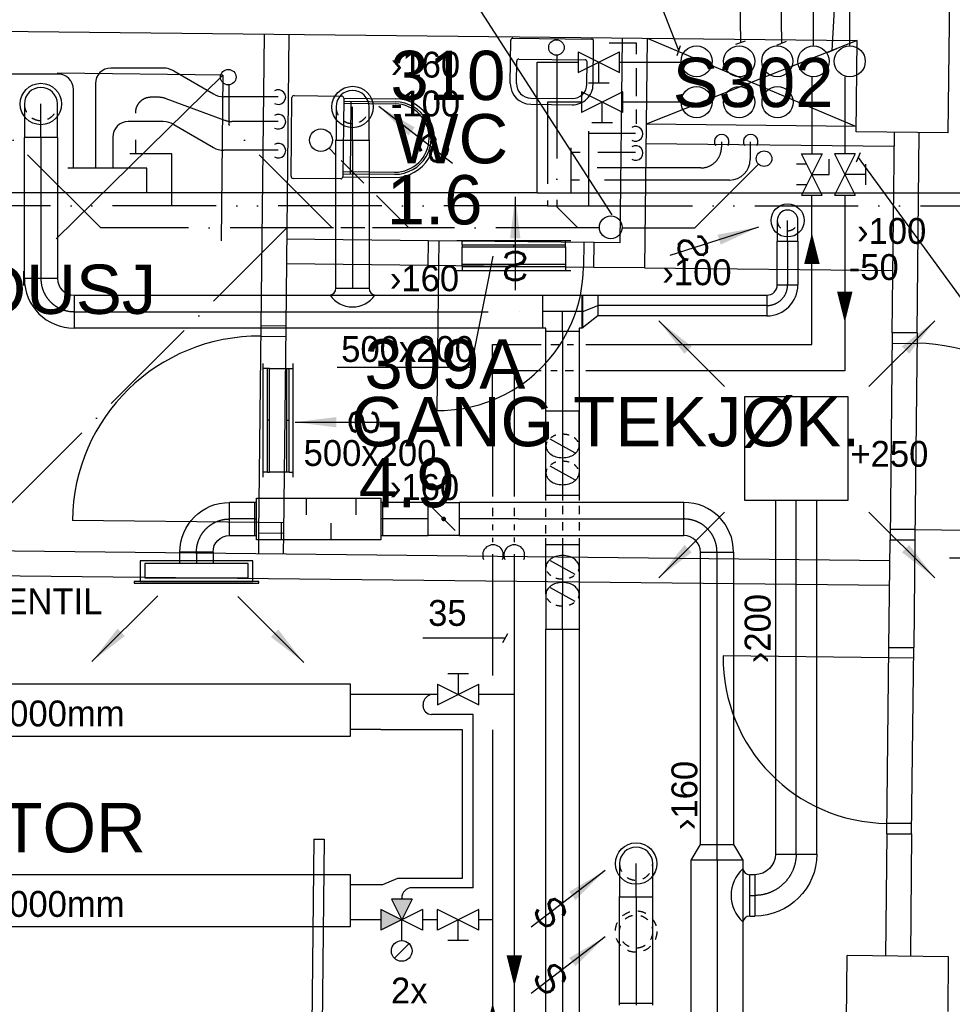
# Model space of a CAD drawing. Header units: millimetres. Extents: x 0 to 83130, y 0 to 57204.
# Tile 57 of 67: x 51738 to 56243, y 42623 to 47379. Entities that reach past the tile are written whole.
import ezdxf
from ezdxf.enums import TextEntityAlignment as Align

# ---------------------------------------------------------------- set-up
doc = ezdxf.new("R2010")
doc.units = ezdxf.units.MM
doc.header["$LTSCALE"] = 100
doc.header["$MEASUREMENT"] = 0
doc.header["$PDMODE"] = 1
for name, pattern in [('2V-CENT', [23, 20, -1.5, 0, -1.5]), ('V-GOMD', [0.8, 0.4, -0.4]), ('V-KU', [2, 1, 1]), ('V-KV', [2, 1, 1]), ('V-SPV', [7, 5, -1, 0, -1]), ('V-V', [2, 1, 1]), ('V-VV', [8, 5, -1, 0, -1, 0, -1])]:
    doc.linetypes.add(name, pattern=pattern)
doc.layers.get('0').update_dxf_attribs({"linetype": 'CONTINUOUS'})
for name, color, linetype in [('20603A200D001$0$832 Rominfo', 7, 'CONTINUOUS'), ('20603A200D001$0$A12-HEL4', 251, 'CONTINUOUS'), ('20603A200D001$0$A24-HEL1', 251, 'CONTINUOUS'), ('20603A200D001$0$A24-HEL2', 251, 'CONTINUOUS'), ('20603A200D001$0$A27-HEL1', 251, 'CONTINUOUS'), ('V060-', 3, 'CONTINUOUS'), ('V061-', 1, 'CONTINUOUS'), ('V070-', 3, 'CONTINUOUS'), ('V071-', 1, 'CONTINUOUS'), ('V080-', 3, 'CONTINUOUS'), ('V081', 1, 'CONTINUOUS'), ('V090-', 2, 'CONTINUOUS'), ('V091', 1, 'CONTINUOUS'), ('V100-', 6, 'CONTINUOUS'), ('V101', 3, 'CONTINUOUS'), ('V110', 1, 'CONTINUOUS'), ('V110-', 6, 'CONTINUOUS'), ('V111', 1, 'CONTINUOUS'), ('V111-', 1, 'CONTINUOUS'), ('xref', 7, 'CONTINUOUS')]:
    doc.layers.add(name, color=color, linetype=linetype)
doc.styles.add('20603A200D001$0$Arial', font='arial.ttf', dxfattribs={"height": 238.125})
doc.styles.add('FISO', font='fiso')
doc.styles.add('ISO', font='ISO')
doc.styles.add('SIMPLEX', font='SIMPLEX')

# ---------------------------------------------------------------- blocks, each defined once
blk = doc.blocks.new('VUN')
at = {"color": 0}
blk.add_circle((0, 0), 0.5, dxfattribs=at)
blk = doc.blocks.new('V420', base_point=(455, 404.5))
blk.add_line((455, 404.5), (464, 404.5))
blk.add_solid([(455, 404.5), (459, 405), (459, 404)])
blk = doc.blocks.new('V422', base_point=(16230, 22585))
blk.add_blockref('V420', (16230, 22585))
at = {"style": 'SIMPLEX'}
blk.add_text('s', height=4, rotation=90, dxfattribs=at).set_placement((16238, 22585), align=Align.CENTER)
blk = doc.blocks.new('CIRC_P', base_point=(16254, 22587))
blk.add_circle((16254, 22587), 0.5)
blk = doc.blocks.new('CBOJ90_NB', base_point=(86107.402, 31352.24))
at = {"color": 0, "linetype": 'ByBlock'}
blk.add_line((86106.402, 31352.24), (86107.402, 31352.24), dxfattribs=at)
blk = doc.blocks.new('C3A', base_point=(16246, 22590.5))
at = {"color": 0, "linetype": 'ByBlock'}
blk.add_line((16247, 22590.5), (16246, 22590.5), dxfattribs=at)
blk = doc.blocks.new('K3A', base_point=(16246, 22590.5))
at = {"color": 0, "linetype": 'ByBlock'}
for p, q in [((16246, 22591), (16247, 22591)), ((16247, 22591), (16247, 22590)), ((16247, 22590), (16246, 22590))]:
    blk.add_line(p, q, dxfattribs=at)
blk = doc.blocks.new('33A', base_point=(16246, 22590.5))
blk.add_point((16247, 22590.5))
at = {"color": 0, "linetype": 'ByBlock'}
blk.add_blockref('K3A', (16246, 22590.5), dxfattribs=at)
at = {"color": 1, "linetype": '2V-CENT'}
blk.add_blockref('C3A', (16246, 22590.5), dxfattribs=at)
at = {"style": 'SIMPLEX', "flags": 3}
blk.add_attdef('0', (16246, 22590.5), '', height=1, dxfattribs=at)
blk = doc.blocks.new('V421', base_point=(455.5, 404.5))
at = {"rotation": 180}
blk.add_blockref('V420', (464.5, 404.5), dxfattribs=at)
blk = doc.blocks.new('LD_P')
for p, q in [((-0.5, 0.5), (-0.5, -0.5)), ((0.5, 0.5), (-0.5, 0.5)), ((0.5, -0.5), (0.5, 0.5)), ((-0.5, -0.5), (0.5, -0.5))]:
    blk.add_line(p, q)
at = {"color": 1}
for p, q in [((-0.3, 0.5), (-0.3, 0.1)), ((0.1, 0.5), (0.1, 0.1)), ((-0.1, -0.5), (-0.1, -0.1)), ((0.3, -0.5), (0.3, -0.1))]:
    blk.add_line(p, q, dxfattribs=at)
blk = doc.blocks.new('CBOJ90_PB', base_point=(86107, 31352))
at = {"color": 0, "linetype": 'ByBlock'}
blk.add_arc((86106, 31353), 1, 270, 360, dxfattribs=at)
blk = doc.blocks.new('KBOJ90_PB', base_point=(86107, 31352))
at = {"color": 0, "linetype": 'ByBlock'}
for p, q in [((86106.5, 31353), (86107.5, 31353)), ((86106, 31352.5), (86106, 31351.5))]:
    blk.add_line(p, q, dxfattribs=at)
for radius in [1.5, 0.5]:
    blk.add_arc((86106, 31353), radius, 270, 360, dxfattribs=at)
blk = doc.blocks.new('3BOJ90_PB', base_point=(86107, 31352))
for p in [(86107, 31353), (86106, 31352)]:
    blk.add_point(p)
at = {"color": 1, "linetype": '2V-CENT'}
blk.add_blockref('CBOJ90_PB', (86107, 31352), dxfattribs=at)
at = {"color": 0, "linetype": 'ByBlock'}
blk.add_blockref('KBOJ90_PB', (86107, 31352), dxfattribs=at)
at = {"style": 'ISO', "flags": 3}
blk.add_attdef('0', (86107, 31352), '', height=1, dxfattribs=at)
blk = doc.blocks.new('KSP_P', base_point=(16239.5, 22597.5))
at = {"color": 0, "linetype": 'ByBlock'}
for p, q in [((16240, 22598), (16239, 22598)), ((16239, 22598), (16239, 22597)), ((16240, 22597), (16240, 22598)), ((16239, 22597), (16240, 22597))]:
    blk.add_line(p, q, dxfattribs=at)
blk = doc.blocks.new('2SP_P', base_point=(16239.5, 22597.5))
for p in [(16239, 22597.5), (16240, 22597.5)]:
    blk.add_point(p)
at = {"color": 0, "linetype": 'ByBlock'}
blk.add_blockref('KSP_P', (16239.5, 22597.5), dxfattribs=at)
at = {"style": 'SIMPLEX', "flags": 3}
blk.add_attdef('0', (16239.5, 22597.5), '', height=1, dxfattribs=at)
blk = doc.blocks.new('SPJALL', base_point=(16229, 22594))
at = {"color": 1}
blk.add_line((16228.625, 22593.625), (16229.375, 22594.375), dxfattribs=at)
at = {"color": 1, "const_width": 0.075}
blk.add_lwpolyline([(16229, 22594.0375, -1), (16229, 22593.9625, -1), (16229, 22594.0375, -1)], format="xyb", dxfattribs=at)
blk = doc.blocks.new('CCDIMF_250X160X75', base_point=(3095.5, 30301.1))
at = {"color": 0, "linetype": 'ByBlock'}
blk.add_line((3058, 30301.1), (3133, 30301.1), dxfattribs=at)
blk = doc.blocks.new('KCDIMF_250X160X75', base_point=(3095.5, 30301.1))
at = {"color": 0, "linetype": 'ByBlock'}
for p, q in [((3058, 30176.1), (3058, 30426.1)), ((3058, 30426.1), (3133, 30381.1)), ((3133, 30381.1), (3133, 30221.1)), ((3133, 30221.1), (3058, 30176.1))]:
    blk.add_line(p, q, dxfattribs=at)
blk = doc.blocks.new('3CDIMF_250X160X75', base_point=(3095.5, 30301.1))
for p in [(3058, 30301.1), (3133, 30301.1)]:
    blk.add_point(p)
at = {"color": 0, "linetype": 'ByBlock'}
blk.add_blockref('KCDIMF_250X160X75', (3095.5, 30301.1), dxfattribs=at)
at = {"color": 1, "linetype": '2V-CENT'}
blk.add_blockref('CCDIMF_250X160X75', (3095.5, 30301.1), dxfattribs=at)
at = {"style": 'SIMPLEX', "flags": 3}
blk.add_attdef('0', (3095.5, 30301.1), '', height=1, dxfattribs=at)
blk = doc.blocks.new('TAK_P', base_point=(16247.5, 22586.5))
for p, q in [((16248, 22587), (16247, 22587)), ((16247, 22587), (16247, 22586)), ((16248, 22586), (16248, 22587)), ((16247, 22586), (16248, 22586))]:
    blk.add_line(p, q)
blk = doc.blocks.new('CBOJ45_N', base_point=(16234.561, 22609))
at = {"color": 0, "linetype": 'ByBlock'}
blk.add_line((16233.5, 22609), (16234.561, 22609), dxfattribs=at)
blk = doc.blocks.new('FLCG45', base_point=(6, 3))
at = {"color": 1, "linetype": 'V-GOMD'}
blk.add_line((5.756, 2.654), (6.244, 3.346), dxfattribs=at)
blk = doc.blocks.new('CTK_P', base_point=(16236.144, 22620.378))
at = {"color": 0, "linetype": 'ByBlock'}
for p, q in [((16236.144, 22620.978), (16236.144, 22620.378)), ((16235.544, 22620.378), (16236.744, 22620.378))]:
    blk.add_line(p, q, dxfattribs=at)
blk = doc.blocks.new('KTK_P', base_point=(16236.144, 22620.378))
at = {"color": 0, "linetype": 'ByBlock'}
for p, q in [((16235.544, 22620.878), (16235.644, 22620.878)), ((16235.544, 22619.878), (16235.544, 22620.878)), ((16235.644, 22620.978), (16236.644, 22620.978)), ((16235.644, 22620.878), (16235.644, 22620.978)), ((16236.644, 22620.978), (16236.644, 22620.878)), ((16236.644, 22620.878), (16236.744, 22620.878)), ((16236.744, 22620.878), (16236.744, 22619.878)), ((16236.744, 22619.878), (16235.544, 22619.878))]:
    blk.add_line(p, q, dxfattribs=at)
blk = doc.blocks.new('3TK_P', base_point=(16236.144, 22620.378))
for p in [(16236.144, 22620.978), (16235.544, 22620.378), (16236.744, 22620.378)]:
    blk.add_point(p)
at = {"color": 1, "linetype": '2V-CENT'}
blk.add_blockref('CTK_P', (16236.144, 22620.378), dxfattribs=at)
at = {"color": 0, "linetype": 'ByBlock'}
blk.add_blockref('KTK_P', (16236.144, 22620.378), dxfattribs=at)
at = {"style": 'ISO', "flags": 3}
blk.add_attdef('0', (16236.144, 22620.378), '', height=1, dxfattribs=at)
blk = doc.blocks.new('CVDIMF_160X100X75', base_point=(2634, 22499.5))
at = {"color": 0, "linetype": 'ByBlock'}
blk.add_line((2596.5, 22499.5), (2671.5, 22529.5), dxfattribs=at)
blk = doc.blocks.new('KVDIMF_160X100X75', base_point=(2634, 22499.5))
at = {"color": 0, "linetype": 'ByBlock'}
for p, q in [((2596.5, 22419.5), (2596.5, 22579.5)), ((2596.5, 22579.5), (2671.5, 22579.5)), ((2671.5, 22579.5), (2671.5, 22479.5)), ((2671.5, 22479.5), (2596.5, 22419.5))]:
    blk.add_line(p, q, dxfattribs=at)
blk = doc.blocks.new('3VDIMF_160X100X75', base_point=(2634, 22499.5))
for p in [(2596.5, 22499.5), (2671.5, 22529.5)]:
    blk.add_point(p)
at = {"color": 0, "linetype": 'ByBlock'}
blk.add_blockref('KVDIMF_160X100X75', (2634, 22499.5), dxfattribs=at)
at = {"color": 1, "linetype": '2V-CENT'}
blk.add_blockref('CVDIMF_160X100X75', (2634, 22499.5), dxfattribs=at)
at = {"style": 'SIMPLEX', "flags": 3}
blk.add_attdef('0', (2634, 22499.5), '', height=1, dxfattribs=at)
blk = doc.blocks.new('VAGG_P', base_point=(16250.5, 22586.5))
for p, q in [((16250, 22587.5), (16251, 22587.5)), ((16250, 22587.5), (16250, 22586.5)), ((16251, 22587.5), (16251, 22586.5))]:
    blk.add_line(p, q)
at = {"color": 6}
blk.add_line((16249.95, 22586.5), (16251.05, 22586.5), dxfattribs=at)
blk = doc.blocks.new('20603A200D001')
at = {"layer": '20603A200D001$0$A12-HEL4', "color": 7}
for points in [[(71692.7, 44502.2), (71699.8, 45162.2)], [(65912.8, 45005.3), (71252.5, 44947.1)], [(71247.7, 44507.1), (71252.5, 44947.1)], [(71692.7, 44502.2), (71247.7, 44507.1)], [(71195.8, 39747.4), (71204.3, 40527.3)], [(71694.2, 40522), (71204.3, 40527.3)], [(71691.4, 40257), (71694.2, 40522)], [(71691.4, 40257), (71694.2, 40522)]]:
    blk.add_lwpolyline(points, dxfattribs=at)
at = {"layer": '20603A200D001$0$A24-HEL1', "color": 7}
for points in [[(69577.1, 44740.4), (69579.4, 44948.7)], [(69589.5, 44958.5), (69969.5, 44954.4)], [(69977.1, 44736), (69979.4, 44944.3)], [(71252.5, 44947.1), (70233, 44543.2)], [(70237.5, 44958.2), (71248, 44532.1)], [(69607.1, 44740), (69608.3, 44848.3)], [(69618.4, 44858.2), (69938.4, 44854.7)], [(69947.1, 44736.3), (69948.3, 44844.6)], [(68518.2, 44291.9), (68522.3, 44671.9)], [(68532.4, 44681.7), (68762.4, 44679.2)], [(68772.3, 44669.1), (68768.2, 44289.2)], [(68772.3, 44669.1), (69022.3, 44666.4)], [(69676.3, 44669.3), (69876.3, 44667.1)], [(68772, 44644.1), (69022, 44641.4)], [(68772.1, 44654.1), (69022.1, 44651.4)], [(68805.3, 44302.7), (68809.1, 44653.7)], [(69676, 44639.3), (69876, 44637.1)], [(68758, 44279.3), (68528.1, 44281.8)], [(68768.2, 44289.2), (69018.1, 44286.4)], [(68768.3, 44304.2), (69018.3, 44301.4)], [(68768.4, 44314.2), (69018.4, 44311.4)], [(69981.8, 43971.9), (69181.8, 43980.6)], [(69231.8, 43980.1), (69230.5, 43860.1)], [(69931.8, 43972.4), (69930.5, 43852.4)], [(69980.5, 43851.9), (69180.5, 43860.6)], [(69230.5, 43860.1), (69222.9, 43160.1)], [(70225.4, 43849.2), (71425.4, 43836.1)], [(68372.3, 43569.4), (68361.4, 42569.5)], [(68492.3, 43568.1), (68481.4, 42568.2)], [(68371.7, 43519.4), (68491.7, 43518.1)], [(71422.1, 43536.1), (71411.2, 42536.2)], [(71542.1, 43534.8), (71531.2, 42534.9)], [(71421.6, 43486.2), (71541.5, 43484.8)], [(68361.9, 42619.5), (67462, 42629.3)], [(68481.9, 42618.2), (68361.9, 42619.5)], [(71531.7, 42584.9), (71411.7, 42586.2)], [(71531.7, 42584.9), (72431.7, 42575.1)], [(71395.7, 41116.3), (71405.5, 42016.2)], [(71515.7, 41115), (71525.5, 42014.9)], [(71405, 41966.2), (70605, 41975)], [(71525, 41964.9), (71405, 41966.2)], [(71516.2, 41165), (71396.3, 41166.3)], [(68627.8, 41090.5), (68614.7, 39890.5)], [(68627.8, 41090.5), (68677.8, 41089.9)], [(68677.8, 41089.9), (68664.7, 39890)]]:
    blk.add_lwpolyline(points, dxfattribs=at)
for centre, radius, start, end in [((69589.4, 44949), 10, 89.3961, 179.3793), ((69589.4, 44948.5), 10, 89.3907, 179.3635), ((69969.4, 44944.8), 10, 359.3909, 89.3413), ((69969.4, 44944.4), 10, 359.3905, 89.3858), ((69618.3, 44848.2), 10, 89.3907, 179.3635), ((69938.3, 44844.7), 10, 359.3905, 89.3858), ((69677.1, 44739.3), 100, 179.3778, 269.3742), ((69677.1, 44739.3), 70, 179.3723, 269.3756), ((69877.1, 44737.1), 100, 269.3719, 359.3757), ((69877.1, 44737.1), 70, 269.3692, 359.3755), ((68532.3, 44671.7), 10, 89.3907, 179.3635), ((68762.3, 44669.2), 10, 359.4123, 89.3414), ((68762.3, 44669.2), 10, 359.4123, 89.3414), ((69020.2, 44476.4), 190, 269.3748, 89.3759), ((69020.2, 44476.4), 175, 269.3736, 89.3749), ((69020.2, 44476.4), 165, 269.3767, 89.3754), ((68528.2, 44291.8), 10, 179.4123, 269.3414), ((68528.2, 44291.8), 10, 179.4123, 269.3414), ((68758.2, 44289.3), 10, 269.3907, 359.3635), ((68758.2, 44289.3), 10, 269.3907, 359.3635), ((69230.5, 43860.1), 700, 269.3749, 359.3752), ((68361.9, 42619.5), 900, 89.3751, 179.3749), ((71531.7, 42584.9), 900, 359.375, 89.3751), ((71405, 41966.2), 800, 179.3755, 269.3748)]:
    blk.add_arc(centre, radius, start, end, dxfattribs=at)
at = {"layer": '20603A200D001$0$A24-HEL2', "color": 7}
for points in [[(68387.6, 44978.3), (68372.3, 43569.4)], [(68507.6, 44977), (68492.3, 43568.1)], [(70117.5, 44959.5), (70106.8, 43970.5)], [(70237.5, 44958.2), (70225.4, 43849.2)], [(71248, 44532.1), (70233, 44543.2)], [(71422.1, 43536.1), (71432.7, 44505.1)], [(71542.1, 43534.8), (71552.7, 44503.8)], [(71431.9, 44435.1), (70232, 44448.2)], [(69181.8, 43980.6), (68496.9, 43988.1)], [(69180.5, 43860.6), (69181.8, 43980.6)], [(69980.5, 43851.9), (69981.8, 43971.9)], [(70106.8, 43970.5), (69981.8, 43971.9)], [(69180.5, 43860.6), (68495.5, 43868.1)], [(70225.4, 43849.2), (69980.5, 43851.9)], [(68492.3, 43568.1), (68372.3, 43569.4)], [(71542.1, 43534.8), (71422.1, 43536.1)], [(68361.4, 42569.5), (68360.3, 42469.5)], [(68361.4, 42569.5), (68481.4, 42568.2)], [(68481.4, 42568.2), (68480.3, 42468.2)], [(71405.5, 42016.2), (71411.2, 42536.2)], [(71411.2, 42536.2), (71531.2, 42534.9)], [(71531.2, 42534.9), (71525.5, 42014.9)], [(66160.4, 42493.5), (71410.1, 42436.2)], [(66159.1, 42373.5), (71408.8, 42316.2)], [(71405.5, 42016.2), (71525.5, 42014.9)], [(71395.7, 41116.3), (71389.3, 40525.3)], [(71395.7, 41116.3), (71515.7, 41115)], [(71515.7, 41115), (71509.3, 40524)]]:
    blk.add_lwpolyline(points, dxfattribs=at)
at = {"layer": '20603A200D001$0$A27-HEL1', "color": 7}
for points in [[(68188.6, 44780.5), (67382.8, 43989.2)], [(68188.6, 44780.5), (67388.7, 44789.2)], [(68188.6, 44780.5), (68179.9, 43980.5)]]:
    blk.add_lwpolyline(points, dxfattribs=at)
blk.add_arc((68188.6, 44780.5), 100, 0, 0, dxfattribs=at)
at = {"layer": '20603A200D001$0$832 Rominfo', "style": '20603A200D001$0$Arial'}
for s, height, p in [('310', 238.12, (68998.2, 44659.9)), ('S302', 238.12, (70361.3, 44626)), ('WC', 238.12, (69012.8, 44354.3)), ('1.6', 238.12, (68980.6, 44059.3)), ('WC/DUSJ', 238.12, (66352, 43626.9)), ('309A', 238.12, (68872.7, 43266.5)), ('GANG TEKJØK.', 238.125, (68808.9, 42987.7)), ('4.9', 238.12, (68845.9, 42692.8)), ('KONTOR', 238.12, (66393.8, 41026.4))]:
    blk.add_text(s, height=height, dxfattribs=at).set_placement(p)

msp = doc.modelspace()

# ---------------------------------------------------------------- linework, layer by layer
at = {"layer": 'V060-', "color": 3, "linetype": 'ByBlock'}
for p, q in [((51760.35, 46971.47, 50.17), (51760.35, 46811.47, 50.17)), ((51920.35, 46811.47, 50.17), (51920.35, 46971.47, 50.17)), ((53265.79, 46957.04), (53265.79, 46797.04)), ((53425.79, 46797.04), (53425.79, 46957.04)), ((51760.35, 46811.47, 50.17), (51920.35, 46811.47, 50.17)), ((53265.79, 46797.04), (53425.79, 46797.04)), ((55397, 46409.09, 216), (55397, 46309.09, 216)), ((55497, 46309.09, 216), (55497, 46409.09, 216)), ((55397, 46309.09, 216), (55497, 46309.09, 216)), ((54280, 45489.37, 216), (54440, 45489.37, 216)), ((54280, 45319.67, 216), (54280, 45489.37, 216)), ((54440, 45319.67, 216), (54440, 45489.37, 216)), ((54280, 45081.58, 216), (54440, 45081.58, 216)), ((54440, 44841.5, 216), (54280, 44841.5, 216)), ((54280, 44603.41, 216), (54280, 44433.71, 216)), ((54440, 44603.41, 216), (54440, 44433.71, 216)), ((54440, 44433.71, 216), (54280, 44433.71, 216)), ((54635.32, 43302.34, 50.17), (54635.32, 43142.34, 50.17)), ((54795.32, 43142.34, 50.17), (54795.32, 43302.34, 50.17)), ((54635.32, 43142.34, 50.17), (54795.32, 43142.34, 50.17))]:
    msp.add_line(p, q, dxfattribs=at)
at = {"layer": 'V060-', "linetype": 'Continuous'}
for p, q in [((51760.35, 46128.33, 216), (51760.35, 46809.99, 216)), ((51920.35, 46809.99, 216), (51920.35, 46128.33, 216)), ((53265.55, 46081.23), (53265.55, 46797.75)), ((53425.55, 46797.75), (53425.55, 46081.23)), ((53875.01, 46197.11), (53875.01, 46281.77)), ((54375.01, 46281.77), (54375.01, 46197.11)), ((55397, 46098, 216), (55397, 46309.09, 216)), ((55497, 46309.09, 216), (55497, 46098, 216)), ((52000.94, 46048.33, 216), (54264, 46048.33, 216)), ((54530, 46048.33, 216), (55347.59, 46048.33, 216)), ((55347.59, 45948.33, 216), (54530, 45948.33, 216)), ((54264, 45888.33, 216), (52000.94, 45888.33, 216)), ((54280, 45143.52, 216), (54280, 45873.09, 216)), ((54440, 45873.09, 216), (54440, 45143.52, 216)), ((52944.25, 45693.76), (53028.91, 45693.76)), ((53028.91, 45193.76), (52944.25, 45193.76)), ((54280, 45055.82, 216), (54280, 45143.52, 216)), ((54440, 45143.52, 216), (54440, 45055.82, 216)), ((52872.12, 45046.99), (52751.72, 45046.99)), ((53710.76, 45046.99), (53491.72, 45046.99)), ((54145.51, 45046.99), (53860.72, 45046.99)), ((54946, 45046.99), (54145.51, 45046.99)), ((55388.83, 45057.67), (55388.83, 43348.58)), ((55588.83, 43348.58), (55588.83, 45057.67)), ((52751.72, 44886.99), (52872.12, 44886.99)), ((53491.72, 44886.99), (53710.76, 44886.99)), ((53860.72, 44886.99), (54145.51, 44886.99)), ((54145.51, 44886.99), (54946, 44886.99)), ((54280, 44603.41, 216), (54280, 44874.82, 216)), ((54440, 44874.82, 216), (54440, 44603.41, 216)), ((52511.95, 44752.34), (52511.95, 44806.96)), ((52671.95, 44806.96), (52671.95, 44752.34)), ((55026, 43394.43, 432), (55026, 44806.99)), ((55186, 44806.99), (55186, 43394.43, 432)), ((54280, 41415, 216), (54280, 44434.66, 216)), ((54440, 44434.66, 216), (54440, 41415, 216)), ((54981.07, 34646.49, 432), (54981.07, 43320.35, 432)), ((55231.07, 43320.35, 432), (55231.07, 34646.49, 432)), ((55288.21, 43248.75), (55263.97, 43248.75)), ((54635.08, 42628.84, 50.17), (54635.08, 43143.05, 50.17)), ((54795.08, 43143.05, 50.17), (54795.08, 42628.84, 50.17)), ((55263.97, 43048.75), (55288.21, 43048.75))]:
    msp.add_line(p, q, dxfattribs=at)
at = {"layer": 'V060-', "color": 1, "linetype": '2V-CENT'}
for p, q in [((51840.35, 46809.99, 216), (51840.35, 46128.33, 216)), ((53345.55, 46797.75), (53345.55, 46081.23)), ((55447, 46309.09, 216), (55447, 46098, 216)), ((55347.59, 45998.33, 216), (54530, 45998.33, 216)), ((52000.94, 45968.33, 216), (54264, 45968.33, 216)), ((54360, 45873.09, 216), (54360, 45143.52, 216)), ((54360, 45143.52, 216), (54360, 45055.82, 216)), ((55488.83, 43348.58), (55488.83, 45057.67)), ((52872.12, 44966.99), (52751.72, 44966.99)), ((53710.76, 44966.99), (53491.72, 44966.99)), ((54145.51, 44966.99), (53860.72, 44966.99)), ((54145.51, 44966.99), (54946, 44966.99)), ((54360, 44874.82, 216), (54360, 44603.41, 216)), ((52591.95, 44806.96), (52591.95, 44752.34)), ((55106, 43394.43, 432), (55106, 44806.99)), ((54360, 44434.66, 216), (54360, 42054.18, 216)), ((55106.07, 43320.35, 432), (55106.07, 35259.17, 432)), ((54715.08, 43143.05, 50.17), (54715.08, 42628.84, 50.17)), ((55263.97, 43148.75), (55288.21, 43148.75))]:
    msp.add_line(p, q, dxfattribs=at)
at = {"layer": 'V060-'}
for p, q in [((53265.55, 46081.23), (53425.55, 46081.23)), ((55263.97, 43048.75), (55263.97, 43248.75))]:
    msp.add_line(p, q, dxfattribs=at)
at = {"layer": 'V060-', "color": 1, "linetype": 'V-GOMD'}
for p, q in [((54280, 44896.89, 216), (54280, 45029.33, 216)), ((54360, 45030.8, 216), (54360, 44896.89, 216)), ((54440, 45030.8, 216), (54440, 44896.89, 216))]:
    msp.add_line(p, q, dxfattribs=at)
at = {"layer": 'V060-', "color": 3, "linetype": 'ByBlock', "elevation": 216}
for points in [[(54280, 45319.67, 0.1332562), (54285.57, 45299.12, 0.1067563), (54303.43, 45279.67, 0.0828275), (54328.31, 45267.64, 0.0713517), (54360, 45263.1, 0.0713517), (54391.69, 45267.64, 0.0828275), (54416.57, 45279.67, 0.1067563), (54434.43, 45299.12, 0.1332562), (54440, 45319.67, 0.1332562)], [(54280, 45189.27, 0.1332562), (54285.57, 45168.72, 0.1067563), (54303.43, 45149.27, 0.0828275), (54328.31, 45137.24, 0.0713517), (54360, 45132.7, 0.0713517), (54391.69, 45137.24, 0.0828275), (54416.57, 45149.27, 0.1067563), (54434.43, 45168.72, 0.1332562), (54440, 45189.27, 0.1332562)], [(54440, 44733.81, 0.1332562), (54434.43, 44754.36, 0.1067563), (54416.57, 44773.81, 0.0828275), (54391.69, 44785.83, 0.0713517), (54360, 44790.38, 0.0713517), (54328.31, 44785.83, 0.0828275), (54303.43, 44773.81, 0.1067563), (54285.57, 44754.36, 0.1332562), (54280, 44733.81, 0.1332562)], [(54440, 44603.41, 0.1332562), (54434.43, 44623.96, 0.1067563), (54416.57, 44643.41, 0.0828275), (54391.69, 44655.43, 0.0713517), (54360, 44659.98, 0.0713517), (54328.31, 44655.43, 0.0828275), (54303.43, 44643.41, 0.1067563), (54285.57, 44623.96, 0.1332562), (54280, 44603.41, 0.1332562)]]:
    msp.add_lwpolyline(points, format="xyb", dxfattribs=at)
at = {"layer": 'V060-', "linetype": 'V-GOMD'}
msp.add_circle((54715.08, 42974.03, 50.17), 80, dxfattribs=at)
at = {"layer": 'V060-', "color": 3, "linetype": 'ByBlock'}
for centre, radius in [((51840.35, 46971.47, 50.17), 80), ((53345.79, 46957.04), 80), ((55447, 46409.09, 216), 50), ((54715.32, 43302.34, 50.17), 80)]:
    msp.add_arc(centre, radius, 359.99993, 539.99993, dxfattribs=at)
at = {"layer": 'V060-', "color": 3, "linetype": 'V-GOMD'}
for centre, radius, start, end in [((51840.35, 46971.47, 50.17), 80, 179.99993, 359.99993), ((53345.79, 46957.04), 80, 179.99993, 359.99993), ((55447, 46409.09, 216), 50, 179.99993, 359.99993), ((54351.91, 45291.11, 216), 83.97, 106.32495, 125.26439), ((54360, 45263.48, 216), 112.75, 73.67505, 90), ((54312.32, 45322.46, 216), 32.44, 149.63881, 184.93759), ((54380.46, 45308.6, 216), 62.54, 30.36119, 54.73561), ((54351.91, 45160.71, 216), 83.97, 106.32495, 125.26439), ((54360, 45133.09, 216), 112.75, 73.67505, 90), ((54380.46, 45178.2, 216), 62.54, 30.36119, 54.73561), ((54312.32, 45192.06, 216), 32.44, 149.63881, 184.93759), ((54339.54, 44744.88, 216), 62.54, 210.36119, 234.73561), ((54407.68, 44731.02, 216), 32.44, 329.63881, 364.93759), ((54360, 44789.99, 216), 112.75, 253.67505, 270), ((54368.09, 44762.37, 216), 83.97, 286.32495, 305.26439), ((54339.54, 44614.48, 216), 62.54, 210.36119, 234.73561), ((54368.09, 44631.97, 216), 83.97, 286.32495, 305.26439), ((54407.68, 44600.62, 216), 32.44, 329.63881, 364.93759), ((54360, 44659.59, 216), 112.75, 253.67505, 270), ((54715.32, 43302.34, 50.17), 80, 179.99993, 359.99993)]:
    msp.add_arc(centre, radius, start, end, dxfattribs=at)
at = {"layer": 'V060-'}
for centre, radius, start, end in [((53231.62, 46081.72), 33.94, 280.25073, 359.16301), ((53345.55, 46122.11), 130.71, 214.36745, 325.63255), ((53459.48, 46081.72), 33.94, 180.83699, 259.74927), ((55346.28, 43148.75), 172.13, 132.01259, 227.98741), ((55264.46, 43282.69), 33.94, 190.25073, 269.16301), ((55264.46, 43014.82), 33.94, 90.83699, 169.74927)]:
    msp.add_arc(centre, radius, start, end, dxfattribs=at)
at = {"layer": 'V061-'}
msp.add_line((56229.17, 44779.65), (56866.22, 44779.65), dxfattribs=at)
at = {"layer": 'V070-'}
for p, q in [((52863.45, 44764.4), (52320.45, 44764.4)), ((52320.45, 44764.4), (52320.45, 44664.4)), ((52863.45, 44664.4), (52863.45, 44764.4)), ((52841.95, 44752.34), (52341.95, 44752.34)), ((52341.95, 44752.34), (52341.95, 44682.34)), ((52841.95, 44682.34), (52841.95, 44752.34)), ((52892.95, 44664.4), (52290.95, 44664.4)), ((52290.95, 44664.4), (52290.95, 44656.4)), ((52320.45, 44664.4), (52863.45, 44664.4)), ((52341.95, 44682.34), (52841.95, 44682.34)), ((52892.95, 44656.4), (52892.95, 44664.4)), ((52290.95, 44656.4), (52892.95, 44656.4))]:
    msp.add_line(p, q, dxfattribs=at)
at = {"layer": 'V070-', "linetype": 'V-GOMD'}
msp.add_circle((54715.08, 42974.03, 50.17), 100, dxfattribs=at)
at = {"layer": 'V071-'}
for p, q in [((53918.61, 45699.66), (54024.1, 46235.85)), ((53270.64, 45699.66), (53918.61, 45699.66))]:
    msp.add_line(p, q, dxfattribs=at)
at = {"layer": 'V080-', "linetype": 'V-KV'}
for p, q in [((54716.66, 47265.92), (54584.75, 47265.92)), ((54716.66, 47212.14), (54716.66, 47265.92)), ((52431.56, 47144.79), (52178.48, 47144.79)), ((52481.76, 47131.28), (52673.49, 47020.01)), ((54237.17, 47173.58), (54435.17, 47173.58)), ((54237.17, 46542.08), (54237.17, 47173.58)), ((54635.17, 47173.58), (54931.32, 47173.58)), ((54716.66, 47009.17), (54716.66, 47144.48)), ((51922.16, 47116.3), (51565.19, 47116.3)), ((51997.16, 46660.95), (51997.16, 47041.3)), ((52103.48, 47069.79), (52103.48, 46660.95)), ((52986.72, 47006.5), (52723.69, 47006.5)), ((54716.66, 46875.59), (54716.66, 46944.98)), ((52431.56, 46886.15), (52262.42, 46886.15)), ((52481.76, 46872.64), (52673.49, 46761.36)), ((52187.42, 46811.15), (52187.42, 46660.95)), ((55266.76, 46788.81), (55266.76, 46704.04)), ((52986.72, 46747.85), (52723.69, 46747.85)), ((54445.84, 46736.65), (54402.14, 46736.65)), ((54711.99, 46736.65), (54529.6, 46736.65)), ((52351.57, 46660.95), (52294.86, 46660.95)), ((52351.57, 46542.08), (52351.57, 46660.95)), ((54442.2, 46604.04), (54402.14, 46604.04)), ((54402.14, 46542.08), (54402.14, 46578.25)), ((55166.76, 46604.04), (54562.37, 46604.04)), ((54237.17, 46542.08), (51465.48, 46542.08)), ((54237.17, 46542.08), (54402.14, 46542.08)), ((54402.14, 46542.08), (56295.17, 46542.08))]:
    msp.add_line(p, q, dxfattribs=at)
at = {"layer": 'V080-', "linetype": 'V-VV'}
for p, q in [((52409.23, 47003.83), (52371.73, 47003.83)), ((52443.74, 46997.68), (52727.63, 46893.29)), ((54451.66, 46980.27), (54286.91, 46980.27)), ((54286.91, 46980.27), (54286.91, 46585.53)), ((54932.54, 46980.27), (54651.66, 46980.27)), ((52296.73, 46928.83), (52296.73, 46926.95)), ((52986.72, 46887.15), (52762.15, 46887.15)), ((52296.73, 46798.65), (52296.73, 46730.34)), ((54711.99, 46828.62), (54487.72, 46828.62)), ((55127.47, 46788.81), (55127.47, 46762.51)), ((52472.07, 46730.34), (52374.7, 46730.34)), ((52472.07, 46480.07), (52472.07, 46730.34)), ((55027.47, 46662.51), (54487.72, 46662.51)), ((54487.72, 46480.07), (54487.72, 46570.97)), ((54286.91, 46480.07), (51619.26, 46480.07)), ((54286.91, 46505.45), (54286.91, 46480.07)), ((54286.91, 46480.07), (54487.72, 46480.07)), ((54487.72, 46480.07), (56366.95, 46480.07)), ((51757.9, 46094.37), (51757.9, 46163.65))]:
    msp.add_line(p, q, dxfattribs=at)
at = {"layer": 'V080-', "color": 6, "linetype": 'V-VV'}
for p, q in [((54487.72, 46570.97), (54487.72, 46840.32)), ((52374.7, 46730.34), (52269.9, 46730.34))]:
    msp.add_line(p, q, dxfattribs=at)
at = {"layer": 'V080-', "color": 6, "linetype": 'V-KV'}
for p, q in [((54402.14, 46578.25), (54402.14, 46760.24)), ((52294.86, 46660.95), (51971.1, 46660.95))]:
    msp.add_line(p, q, dxfattribs=at)
at = {"layer": 'V080-', "linetype": 'V-KV'}
for centre, radius, start, end in [((52178.48, 47069.79), 75, 90, 180), ((52431.56, 47044.79), 100, 59.87081, 90), ((51922.16, 47041.3), 75, 0, 90), ((52723.69, 47106.5), 100, 239.87081, 270), ((52262.42, 46811.15), 75, 90, 180), ((52431.56, 46786.15), 100, 59.87081, 90), ((52723.69, 46847.85), 100, 239.87081, 270), ((55166.76, 46704.04), 100, 270, 360)]:
    msp.add_arc(centre, radius, start, end, dxfattribs=at)
at = {"layer": 'V080-', "color": 1}
for centre, start, end in [((52987.31, 47004.68), 238.83461, 481.16539), ((52987.31, 46885.85), 238.83461, 481.16539), ((54712.58, 46827.33), 238.83461, 481.16539), ((55128.76, 46789.4), 328.83461, 571.16539), ((55268.58, 46789.4), 328.83461, 571.16539), ((52987.31, 46746.03), 238.83461, 481.16539), ((54712.58, 46734.83), 238.83461, 481.16539)]:
    msp.add_arc(centre, 35.47, start, end, dxfattribs=at)
at = {"layer": 'V080-', "linetype": 'V-VV'}
for centre, radius, start, end in [((52371.73, 46928.83), 75, 90, 180), ((52409.23, 46903.83), 100, 69.81011, 90), ((52762.15, 46987.15), 100, 249.81011, 270), ((55027.47, 46762.51), 100, 270, 360)]:
    msp.add_arc(centre, radius, start, end, dxfattribs=at)
at = {"layer": 'V081'}
msp.add_line((54922.14, 47229.95), (54745.56, 47683.13), dxfattribs=at)
at = {"layer": 'V081', "color": 1}
msp.add_line((54913.86, 47206.36), (54930.41, 47253.54), dxfattribs=at)
at = {"layer": 'V090-', "linetype": 'V-SPV'}
for p, q in [((54332.46, 47208.98), (54332.46, 46475.03)), ((52129.89, 46373.04), (51369.13, 47133.81)), ((52747.29, 47065.76), (52747.29, 46873.44)), ((53247.69, 46373.04), (52747.29, 46873.44)), ((53266.66, 46723.12), (53231.92, 46757.86)), ((53400.85, 46588.93), (53291.24, 46698.54)), ((54999.4, 46373.19), (55306.93, 46680.72)), ((53616.74, 46373.04), (53460.64, 46529.14)), ((54434.45, 46373.04), (54332.46, 46475.03)), ((53028, 46373.04), (51438.58, 44783.62)), ((53253.81, 46373.04), (52129.89, 46373.04)), ((53405.31, 46373.04), (53289.69, 46373.04)), ((54537.98, 46373.04), (53442.52, 46373.04)), ((54647.64, 46373.19), (54999.4, 46373.19))]:
    msp.add_line(p, q, dxfattribs=at)
at = {"layer": 'V091'}
msp.add_line((53624.3, 47948.01), (54598.21, 46435.59), dxfattribs=at)
at = {"layer": 'V100-', "color": 1}
for p, q in [((54435.17, 47223.58), (54635.17, 47123.58)), ((54435.17, 47123.58), (54635.17, 47223.58)), ((54435.17, 47223.58), (54435.17, 47123.58)), ((54635.17, 47123.58), (54635.17, 47223.58)), ((54535.17, 47073.58), (54535.17, 47173.58)), ((54485.17, 47073.58), (54585.17, 47073.58)), ((54451.66, 47030.27), (54451.66, 46930.27)), ((54651.66, 47030.27), (54451.66, 46930.27)), ((54651.66, 46930.27), (54451.66, 47030.27)), ((54651.66, 46930.27), (54651.66, 47030.27)), ((54551.66, 46880.27), (54551.66, 46980.27)), ((54601.66, 46880.27), (54501.66, 46880.27))]:
    msp.add_line(p, q, dxfattribs=at)
at = {"layer": 'V101', "color": 1}
for p, q in [((55220.44, 47268.57), (55195.99, 49017.43)), ((55196.83, 47260.33), (55244.04, 47276.8))]:
    msp.add_line(p, q, dxfattribs=at)
at = {"layer": 'V110', "color": 1}
for p, q in [((55614.53, 46730.73), (55514.53, 46530.73)), ((55614.53, 46530.73), (55514.53, 46730.73)), ((55514.53, 46730.73), (55614.53, 46730.73)), ((55648.16, 46630.73), (55648.16, 46705.73)), ((55773.16, 46730.73), (55673.16, 46530.73)), ((55673.16, 46730.73), (55773.16, 46530.73)), ((55773.16, 46730.73), (55673.16, 46730.73)), ((55539.53, 46680.73), (55489.53, 46680.73)), ((55823.16, 46680.73), (55823.16, 46580.73)), ((55564.53, 46630.73), (55648.16, 46630.73)), ((55823.16, 46630.73), (55723.16, 46630.73)), ((55539.53, 46580.73), (55489.53, 46580.73)), ((55514.53, 46530.73), (55614.53, 46530.73)), ((55673.16, 46530.73), (55773.16, 46530.73)), ((53805.92, 44219.87), (53905.92, 44219.87)), ((53855.92, 44219.87), (53855.92, 44119.87)), ((53755.92, 44169.87), (53955.92, 44069.87)), ((53755.92, 44069.87), (53955.92, 44169.87)), ((53755.92, 44169.87), (53755.92, 44069.87)), ((53955.92, 44069.87), (53955.92, 44169.87)), ((53633.04, 43130.42), (53533.04, 43130.42)), ((53533.04, 43130.42), (53583.04, 43030.42)), ((53633.04, 43130.42), (53583.04, 43030.42)), ((53683.04, 42980.42), (53483.04, 43080.42)), ((53683.04, 43080.42), (53483.04, 42980.42)), ((53483.04, 43080.42), (53483.04, 42980.42)), ((53683.04, 43080.42), (53683.04, 42980.42)), ((53955.92, 42980.42), (53755.92, 43080.42)), ((53955.92, 43080.42), (53755.92, 42980.42)), ((53755.92, 42980.42), (53755.92, 43080.42)), ((53955.92, 42980.42), (53955.92, 43080.42)), ((53583.04, 42930.42), (53583.04, 43030.42)), ((53855.92, 42930.42), (53855.92, 43030.42)), ((53618.4, 42915.78), (53547.69, 42845.07)), ((53905.92, 42930.42), (53805.92, 42930.42))]:
    msp.add_line(p, q, dxfattribs=at)
at = {"layer": 'V110'}
for points in [[(53336.48, 44168.64), (51336.48, 44168.64), (51336.48, 43918.64), (53336.48, 43918.64)], [(53336.48, 43248.49), (51336.48, 43248.49), (51336.48, 42998.49), (53336.48, 42998.49)]]:
    msp.add_lwpolyline(points, close=True, dxfattribs=at)
at = {"layer": 'V110', "color": 1}
msp.add_circle((53583.04, 42880.42), 50, dxfattribs=at)
at = {"layer": 'V110'}
for points in [[(53633.04, 43130.42), (53533.04, 43130.42), (53583.04, 43030.42)], [(53483.04, 43080.42), (53483.04, 42980.42), (53583.04, 43030.42)]]:
    msp.add_solid(points, dxfattribs=at)
at = {"layer": 'V110-', "linetype": 'V-V'}
for p, q in [((55571.94, 47252.52), (55571.94, 47649.27)), ((55746.94, 47252.52), (55746.94, 47520.82)), ((55564.53, 47104.86), (55564.53, 46730.73)), ((55723.16, 47102.8), (55723.16, 46730.73)), ((53686.25, 44063.13), (53686.25, 44069.87)), ((53928.86, 43185.77), (53928.86, 44023.13)), ((53583.04, 43130.42), (53583.04, 43135.77))]:
    msp.add_line(p, q, dxfattribs=at)
at = {"layer": 'V110-', "linetype": 'V-KU'}
for p, q in [((55564.53, 45809.6), (55564.53, 46530.73)), ((55723.16, 46530.73), (55723.16, 45682.01)), ((54022.33, 45502), (54022.33, 45809.6)), ((54022.33, 45809.6), (54255.93, 45809.6)), ((54471.7, 45809.6), (55564.53, 45809.6)), ((54127.07, 45682.01), (54127.07, 45504.64)), ((54255.93, 45682.01), (54127.07, 45682.01)), ((55723.16, 45682.01), (54471.7, 45682.01)), ((54022.33, 45502), (54022.33, 45075.76)), ((54127.07, 45504.64), (54127.07, 45075.76)), ((54022.33, 44876.6), (54022.33, 44854.57)), ((54127.07, 44877.83), (54127.07, 44854.57)), ((54022.33, 44797.04), (54022.33, 44210.23)), ((54127.07, 44797.04), (54127.07, 27569.06)), ((53755.92, 44119.87), (53336.48, 44119.87)), ((54127.07, 44119.87), (53955.92, 44119.87)), ((53928.86, 44023.13), (53726.25, 44023.13)), ((53483.04, 43950.57), (53336.48, 43950.57)), ((53483.04, 43950.57), (53875.84, 43950.57)), ((53875.84, 43950.57), (53875.84, 43229.75)), ((54022.33, 43948.86), (54022.33, 41516.97)), ((53490.94, 43199.72), (53336.48, 43199.72)), ((53563.43, 43229.75), (53490.94, 43199.72)), ((53875.84, 43229.75), (53563.43, 43229.75)), ((53928.86, 43185.77), (53633.04, 43185.77)), ((53483.04, 43030.42), (53336.48, 43030.42)), ((53755.92, 43030.42), (53683.04, 43030.42)), ((54022.33, 43030.42), (53955.92, 43030.42))]:
    msp.add_line(p, q, dxfattribs=at)
at = {"layer": 'V110-', "linetype": 'V-GOMD'}
for p, q in [((54302.65, 45809.6), (54413.32, 45809.6)), ((54413.32, 45682.01), (54302.65, 45682.01)), ((54022.33, 45020.71), (54022.33, 44912.2)), ((54127.07, 45020.71), (54127.07, 44912.2))]:
    msp.add_line(p, q, dxfattribs=at)
at = {"layer": 'V110-'}
for points in [[(55564.53, 46347.98, 0, 75, 0), (55564.53, 46197.98, 75, 75, 0)], [(55723.16, 45915.69, 0, 75, 0), (55723.16, 46065.69, 75, 75, 0)], [(54127.07, 42708.86, 0, 75, 0), (54127.07, 42858.86, 75, 75, 0)], [(54022.33, 42628.65, 0, 75, 0), (54022.33, 42478.65, 75, 75, 0)]]:
    msp.add_lwpolyline(points, format="xyseb", dxfattribs=at)
at = {"layer": 'V110-', "color": 1}
for centre in [(54024.09, 44792.33), (54126.96, 44792.33)]:
    msp.add_arc(centre, 50, 335.96301, 564.03699, dxfattribs=at)
at = {"layer": 'V110-', "linetype": 'V-V'}
for centre in [(53736.25, 44069.87), (53633.04, 43135.77)]:
    msp.add_arc(centre, 50, 90, 180, dxfattribs=at)
at = {"layer": 'V110-'}
msp.add_arc((53726.25, 44063.13), 40, 180, 270, dxfattribs=at)
at = {"layer": 'V111', "color": 1}
for p, q in [((55662.4, 47229.95), (55903.55, 51479.79)), ((55418.5, 47265.86), (55389.9, 49568.24)), ((55395.46, 47256.16), (55441.54, 47275.56)), ((55639.5, 47219.93), (55685.31, 47239.97))]:
    msp.add_line(p, q, dxfattribs=at)
at = {"layer": 'V111-'}
for p, q in [((55798.08, 46736.35), (55778.17, 46690.48)), ((55788.13, 46713.42), (56333.84, 45965.92)), ((53914.26, 44390.66), (53685.77, 44390.66)), ((54081.9, 44390.66), (53914.26, 44390.66)), ((54094.4, 44412.31), (54069.4, 44369.01))]:
    msp.add_line(p, q, dxfattribs=at)

# ---------------------------------------------------------------- block references
at = {"layer": 'V060-', "color": 1, "linetype": '2V-CENT'}
for name, p, xscale, yscale, zscale, rotation in [('CBOJ90_NB', (51840.35, 46971.47, 50.17), 160, 160, 160, 90), ('CBOJ90_NB', (53345.79, 46957.04), 160, 160, 160, 90), ('CBOJ90_NB', (55447, 46409.09, 216), 100.0000000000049, 100.0000000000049, 100.0000000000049, 90), ('CBOJ45_N', (54360, 45319.67, 216), 160, 160, 160, 270), ('CBOJ45_N', (54360, 44603.41, 216), 160, 160, 160, 90), ('CBOJ90_NB', (54715.32, 43302.34, 50.17), 160, 160, 160, 90)]:
    msp.add_blockref(name, p, dxfattribs=dict(at, xscale=xscale, yscale=yscale, zscale=zscale, rotation=rotation))
at = {"layer": 'V060-', "linetype": 'Continuous'}
for name, p, xscale, yscale, zscale, rotation in [('3BOJ90_PB', (51840.35, 45968.33, 216), 160.0000000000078, 160.0000000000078, 160.0000000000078, 270), ('3TK_P', (54360, 45968.45, 216), 160, 160, 160, 180), ('3BOJ90_PB', (52591.72, 44966.99), -160, 160, 160, 270), ('33A', (53481.72, 44966.99), -10, 160.0000000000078, 10, 180), ('2SP_P', (53785.72, 44966.99), -150, 160.0000000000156, 150, 180), ('3BOJ90_PB', (55106, 44966.99), 160, 160, 160, 90), ('3BOJ90_PB', (55488.21, 43148.75), -200, 200, 200, 90), ('33A', (54715.08, 42618.84, 50.17), 10, 160, 10, 90)]:
    msp.add_blockref(name, p, dxfattribs=dict(at, xscale=xscale, yscale=yscale, zscale=zscale, rotation=rotation))
for name, p, xscale, yscale, zscale in [('3BOJ90_PB', (55447, 45998, 216), 100, 100, 100), ('33A', (52881.72, 44966.99), -10, 160.0000000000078, 10)]:
    msp.add_blockref(name, p, dxfattribs=dict(at, xscale=xscale, yscale=yscale, zscale=zscale))
msp.add_blockref('3VDIMF_160X100X75', (54493, 45968.33, 216), dxfattribs=at)
at = {"layer": 'V060-'}
for name, p, xscale, yscale, zscale, rotation in [('FLCG45', (54360, 45319.67, 216), 160, 160, 160, 96.01208516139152), ('FLCG45', (54360, 45189.27, 216), 160, 160, 160, 96.01208516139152), ('LD_P', (53181.72, 44966.99), -600, 200, 600, 180), ('SPJALL', (53785.72, 44966.99), -150, 150, 150, 180), ('FLCG45', (54360, 44733.81, 216), 160, 160, 160, 276.0120851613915), ('FLCG45', (54360, 44603.41, 216), 160, 160, 160, 276.0120851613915)]:
    msp.add_blockref(name, p, dxfattribs=dict(at, xscale=xscale, yscale=yscale, zscale=zscale, rotation=rotation))
at = {"layer": 'V060-', "linetype": 'Continuous', "rotation": 90}
msp.add_blockref('3CDIMF_250X160X75', (55106, 43356.93, 432), dxfattribs=at)
at = {"layer": 'V070-'}
for name, p, xscale, yscale, zscale, rotation in [('CIRC_P', (51840.35, 46971.47, 50.17), 200, 200, 200, 90), ('CIRC_P', (53345.79, 46957.04), 200, 200, 200, 90), ('V422', (53472.31, 46960.35), -50, 50, 50, 142.4453957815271), ('V422', (54131.53, 46522.51), -50, 50, 50, 90), ('V422', (55306.51, 46377.21), -50, 50, 50, 17.78052558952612), ('VAGG_P', (54125.01, 46311.77), -500, 20, 500, 180), ('V421', (55142.85, 45606.25), 50, 50, 50, 135), ('V421', (55839.75, 45606.25), -50, 50, 50, 225), ('VAGG_P', (52914.25, 45443.76), -500, 20, 500, 270), ('VAGG_P', (53058.91, 45443.76), 500, 20, 500, 90), ('TAK_P', (55488.83, 45307.67), 500, 500, 500, 270), ('V422', (53067.73, 45434.39), -50, 50, 50, 180), ('V421', (55142.85, 45000.53), -50, 50, 50, 44.99999999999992), ('V421', (55839.75, 45000.53), 50, 50, 50, 315.0000000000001), ('V421', (52404.84, 44596.3), 50, 50, 50, 224.9999999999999), ('V421', (52792, 44592.13), 50, 50, 50, 315), ('CIRC_P', (54715.32, 43302.34, 50.17), 200, 200, 200, 90), ('V422', (54565.9, 43269.01), 50, 50, 50, 217.554604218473), ('V422', (54565.9, 42948.93), 50, 50, 50, 217.554604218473)]:
    msp.add_blockref(name, p, dxfattribs=dict(at, xscale=xscale, yscale=yscale, zscale=zscale, rotation=rotation))
for name, p, xscale, yscale, zscale in [('CIRC_P', (55447, 46409.09, 216), 160, 160, 160), ('VAGG_P', (54125.01, 46167.11), 500, 20, 500)]:
    msp.add_blockref(name, p, dxfattribs=dict(at, xscale=xscale, yscale=yscale, zscale=zscale))
at = {"layer": 'V070-', "linetype": 'Continuous', "yscale": 500, "zscale": 10}
for p, xscale, rotation in [((54125.01, 46291.77), -10, 90), ((54125.01, 46187.11), 10, 90), ((52934.25, 45443.76), -10, 180), ((53038.91, 45443.76), 10, 180)]:
    msp.add_blockref('33A', p, dxfattribs=dict(at, xscale=xscale, rotation=rotation))
at = {"layer": 'V080-', "color": 1, "xscale": 150, "yscale": 150, "zscale": 150}
msp.add_blockref('VUN', (55007.54, 47177.52), dxfattribs=at)
at = {"layer": 'V080-', "color": 1, "xscale": 150, "yscale": 150, "zscale": 150, "rotation": 270}
msp.add_blockref('VUN', (55007.54, 46980.27), dxfattribs=at)
at = {"layer": 'V090-', "color": 1}
for p, xscale, yscale, zscale in [((54330.41, 47244.31), 75, 75, 75), ((52745.24, 47101.09), 75, 75, 75), ((53193.03, 46796.75), 110, 110, 110), ((55333.45, 46707.24), 75, 75, 75), ((54593.07, 46375.76), 110, 110, 110)]:
    msp.add_blockref('VUN', p, dxfattribs=dict(at, xscale=xscale, yscale=yscale, zscale=zscale))
at = {"layer": 'V100-', "color": 1, "xscale": 150, "yscale": 150, "zscale": 150}
for p in [(55212.95, 47177.52), (55212.95, 46980.27)]:
    msp.add_blockref('VUN', p, dxfattribs=at)
at = {"layer": 'V110-', "color": 1, "xscale": 150, "yscale": 150, "zscale": 150}
for p in [(55396.94, 47177.52), (55571.94, 47177.52), (55746.94, 47177.52)]:
    msp.add_blockref('VUN', p, dxfattribs=at)
at = {"layer": 'V110-', "color": 1, "xscale": 150, "yscale": 150, "zscale": 150, "rotation": 90}
msp.add_blockref('VUN', (55398.33, 46980.27), dxfattribs=at)
at = {"layer": 'xref'}
msp.add_blockref('20603A200D001', (-15469.5, 2330.58), dxfattribs=at)

# ---------------------------------------------------------------- texts
at = {"layer": 'V061-', "color": 1, "style": 'FISO'}
for s, p in [('›160', (53525.77, 46067.14)), ('›100', (54841.89, 46096.17)), ('500x200', (53109.21, 45223.18)), ('›160', (53525.77, 45058.66)), ('TILLUFTSVENTIL', (50781.39, 44506.65))]:
    msp.add_text(s, height=125, dxfattribs=at).set_placement(p)
msp.add_text('›160', height=125, rotation=90, dxfattribs=at).set_placement((55010.92, 43464.11))
at = {"layer": 'V071-', "color": 1, "style": 'FISO'}
for s, p in [('›160', (53530.81, 47099.09)), ('-100', (53530.81, 46911.59)), ('›100', (55782.36, 46295.74)), ('-50', (55742.16, 46121.49)), ('500x200', (53290.75, 45725.46)), ('+250', (55750.3, 45219)), ('2x', (53531.23, 42626.65))]:
    msp.add_text(s, height=125, dxfattribs=at).set_placement(p)
msp.add_text('›200', height=125, rotation=90, dxfattribs=at).set_placement((55364.64, 44270.34))
at = {"layer": 'V111', "color": 1, "style": 'FISO'}
for p in [(51403.55, 43965.12), (51403.55, 43044.97)]:
    msp.add_text('L=2000mm', height=125, dxfattribs=at).set_placement(p)
at = {"layer": 'V111-', "color": 1, "style": 'FISO'}
msp.add_text('35', height=125, dxfattribs=at).set_placement((53710.77, 44450.66))

doc.saveas('drawing.dxf')
